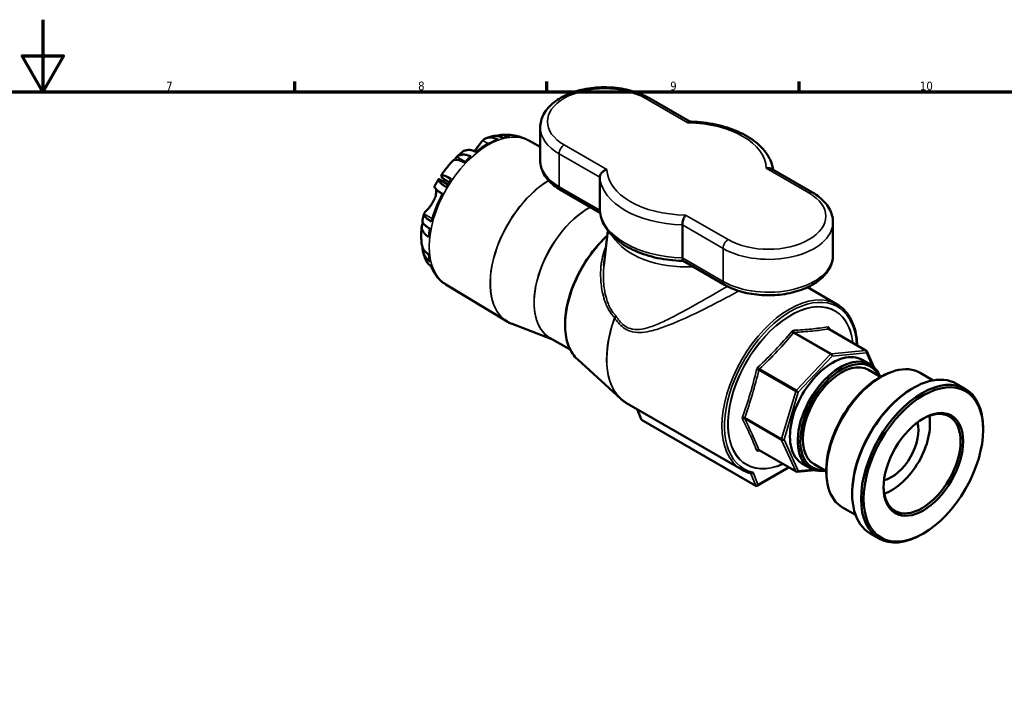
# Model space of a CAD drawing. Header units: millimetres. Extents: x -90 to 918, y -118 to 634.
# Tile 6 of 7: x 414 to 688, y 403 to 594. Entities that reach past the tile are written whole.
import ezdxf

# ---------------------------------------------------------------- set-up
doc = ezdxf.new("R2010")
doc.units = ezdxf.units.MM
for name, color, linetype, lineweight in [('Border (ANSI)', 7, 'Continuous', 70), ('Visible (ANSI)', 7, 'Continuous', 50), ('Visible Narrow (ANSI)', 7, 'Continuous', 35)]:
    doc.layers.add(name, color=color, linetype=linetype, lineweight=lineweight)
doc.styles.add('Note Text (ANSI)', font='tahoma.ttf')

# ---------------------------------------------------------------- blocks, each defined once
blk = doc.blocks.new('Borders Default Border')
at = {"layer": 'Border (ANSI)'}
for p, q in [((490.58, 574), (490.58, 576.8)), ((560.67, 574), (560.67, 576.8)), ((630.75, 574), (630.75, 576.8))]:
    blk.add_line(p, q, dxfattribs=at)
at = {"layer": 'Border (ANSI)', "flags": 128}
for points in [[(420.5, 594), (420.5, 574), (414.73, 584), (426.27, 584), (420.5, 574)], [(20, 20), (20, 574), (821, 574), (821, 20), (20, 20)]]:
    blk.add_lwpolyline(points, dxfattribs=at)
at = {"layer": 'Border (ANSI)', "color": 5, "true_color": 0x0000ff, "char_height": 2.4, "attachment_point": 7, "style": 'Note Text (ANSI)'}
for s, insert in [('7', (454.8, 574.4)), ('8', (524.84, 574.35)), ('9', (594.92, 574.35)), ('10', (664.35, 574.35))]:
    blk.add_mtext(s, dxfattribs=dict(at, insert=insert))

msp = doc.modelspace()

# ---------------------------------------------------------------- linework, layer by layer
at = {"layer": 'Visible (ANSI)'}
for p, q in [((600.3641, 565.6822), (588.9508, 572.2716)), ((558.8078, 564.0484), (558.8078, 554.9037)), ((555.6533, 560.3879), (558.8078, 558.6555)), ((575.3545, 550.2144), (575.3545, 541.0697)), ((634.5168, 545.9641), (623.0519, 552.5834)), ((530.6772, 549.7228), (533.1479, 548.2964)), ((532.2254, 549.5522), (533.4836, 548.8257)), ((564.4648, 546.6805), (575.4305, 540.3494)), ((598.3127, 527.8148), (598.3127, 536.9596)), ((640.1738, 537.7409), (640.1738, 528.5961)), ((577.5623, 535.4496), (576.5024, 525.5763)), ((598.5659, 526.9922), (610.0308, 520.3729)), ((532.5811, 520.4257), (549.5987, 510.1094)), ((641.3138, 514.8899), (633.0947, 519.6352)), ((562.054, 505.2654), (550.9618, 509.447)), ((649.3613, 502.0936), (639.0837, 508.0274)), ((567.1341, 502.3324), (561.5688, 505.5454)), ((649.5668, 501.8667), (651.5829, 497.4106)), ((569.206, 499.5447), (581.1821, 488.6553)), ((650.5018, 498.223), (648.3239, 499.4804)), ((653.4425, 494.7764), (650.0981, 496.7072)), ((655.5061, 495.7665), (655.976, 495.9537)), ((668.0669, 493.786), (664.4375, 495.8814)), ((676.9548, 491.4258), (674.4976, 492.8445)), ((662.144, 491.4517), (662.4976, 491.6558)), ((614.8138, 468.9905), (582.7879, 487.4807)), ((586.845, 482.9722), (585.7715, 485.7581)), ((618.6946, 464.4855), (586.9913, 482.7894)), ((681.9253, 480.0309), (681.9253, 480.4392)), ((629.9194, 468.4193), (619.6418, 474.3531)), ((619.0171, 464.5026), (627.8603, 469.6082)), ((635.0859, 468.8369), (630.2187, 468.3548)), ((633.8418, 469.3669), (631.6639, 470.6243)), ((638.297, 468.5436), (634.9526, 470.4745)), ((638.4713, 466.2613), (638.5441, 465.7608)), ((645.527, 462.6702), (645.527, 462.2619)), ((646.4669, 456.3737), (642.8375, 458.4691)), ((652.9548, 449.8566), (650.4976, 451.2753)), ((665.3083, 451.2494), (664.9548, 451.0453))]:
    msp.add_line(p, q, dxfattribs=at)
for centre, start, end in [((649.1113, 501.6606), 24.34287, 60), ((630.1694, 468.8524), 240, 275.65713)]:
    msp.add_arc(centre, 0.5, start, end, dxfattribs=at)
for centre, major_axis, ratio, start_param, end_param in [((548.4505, 554.0405), (-0.7837, 7.9113), 0.75434448, 5.85384259, 6.46718375), ((543.9829, 540.4843), (-11.5287, -19.9684), 0.57735027, 3.53429174, 3.64753508), ((550.8685, 553.8246), (2.3449, 7.5963), 0.80951134, 6.1673643, 6.28318531), ((543.9829, 540.4843), (-11.5287, -19.9684), 0.57735027, 3.74205, 4.11193163), ((543.9829, 540.4843), (11.5287, 19.9684), 0.57735027, 0.04726315, 0.13089969), ((543.9829, 540.4843), (-11.5287, -19.9684), 0.57735027, 4.20644655, 4.3196899), ((540.2649, 549.3145), (-5.7715, 5.4673), 0.31245971, 5.43236871, 6.28318531), ((537.8469, 546.3066), (-6.5638, 4.4854), 0.10657419, 5.39864088, 6.90272106), ((538.7362, 543.5135), (-7.5626, -13.0988), 0.57735027, 4.58148929, 4.62315222), ((543.9829, 540.4843), (-11.5287, -19.9684), 0.57735027, 4.58148929, 4.69473263), ((543.9829, 540.4843), (-11.5287, -19.9684), 0.57735027, 4.78924755, 5.15912918), ((533.7541, 535.7579), (-7.9049, 0.8456), 0.49705163, 6.04064882, 7.05928422), ((543.9829, 540.4843), (-11.5287, -19.9684), 0.57735027, 5.2536441, 5.36688745), ((533.7541, 532.534), (-7.8914, -0.9631), 0.64777029, 0, 0.64408271), ((543.9829, 540.4843), (-11.5287, -19.9684), 0.57735027, 5.62868684, 5.74193018), ((543.9829, 540.4843), (-11.5287, -19.9684), 0.57735027, 5.8364451, 6.20632674), ((639.9939, 485.0524), (-8.33, -14.428), 0.57735027, 3.14159265, 6.28318531), ((642.1718, 483.795), (8.33, 14.428), 0.57735027, 5.85348564, 9.85447763), ((642.5253, 483.5908), (-8.08, -13.995), 0.57735027, 2.78536378, 6.63941419), ((642.5253, 483.5908), (-7.5728, -13.1164), 0.57735027, 3.14159265, 6.28318531), ((653.6375, 477.1752), (-10.8, -18.7061), 0.57735027, 3.14159265, 6.28318531), ((653.2209, 477.4157), (-10.554, -18.2801), 0.57735027, 3.77328037, 5.65149759), ((662.4976, 472.0599), (-12, -20.7846), 0.57735027, 3.14159265, 6.28318531), ((664.9548, 470.6412), (12, 20.7846), 0.57735027, 5.49778714, 10.21017612), ((662.144, 472.264), (-11.75, -20.3516), 0.57735027, 3.92699082, 5.49778714), ((664.9548, 470.6412), (7.5728, 13.1164), 0.57735027, 2.37256774, 7.05221022), ((587.2389, 483.3406), (-0.2022, -0.5721), 0.66653171, 5.62113306, 6.15983939), ((656.4483, 475.5524), (-5.3009, -9.1815), 0.57735027, 0.50450623, 2.63708643), ((656.4483, 475.5524), (-7.5728, -13.1164), 0.57735027, 0.59638067, 2.54521199), ((618.9422, 465.0367), (-0.2022, -0.5721), 0.66653171, 6.15983939, 7.73063572)]:
    msp.add_ellipse(centre, major_axis=major_axis, ratio=ratio, start_param=start_param, end_param=end_param, dxfattribs=at)
for major_axis in [(-11.75, -20.3516), (7.8228, 13.5494)]:
    msp.add_ellipse((665.3083, 470.4371), major_axis=major_axis, ratio=0.57735027, dxfattribs=at)
for points, knots in [([(588.9508, 572.2716), (587.5125, 573.102), (585.8729, 573.7674), (582.355, 574.7405), (580.4777, 575.0485), (576.6739, 575.2896), (574.7487, 575.225), (571.0192, 574.7304), (569.2158, 574.3002), (565.8905, 573.0928), (564.3706, 572.3135), (561.7947, 570.4396), (560.7308, 569.3449), (559.311, 566.9925), (558.8991, 565.7581), (558.8124, 564.3473), (558.8078, 564.1978), (558.8078, 564.0484)], [0, 0, 0, 0, 0.33861003, 0.33861003, 0.67607212, 0.67607212, 1.0111781, 1.0111781, 1.34681722, 1.34681722, 1.68534121, 1.68534121, 2.02088751, 2.02088751, 2.32073893, 2.32073893, 2.35619449, 2.35619449, 2.35619449, 2.35619449]), ([(599.8142, 565.3233), (599.8151, 565.3245), (599.8159, 565.3257), (599.8795, 565.4121), (599.9424, 565.4834), (600.0656, 565.5949), (600.1257, 565.635), (600.2254, 565.6759), (600.266, 565.6842), (600.3045, 565.6834)], [-0.000684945, -0.000684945, -0.000684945, -0.000684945, 0, 0, 0.048268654, 0.048268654, 0.096157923, 0.096157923, 0.131028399, 0.131028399, 0.131028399, 0.131028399]), ([(623.5511, 552.2952), (623.358, 553.5828), (622.8976, 554.8364), (621.3671, 557.4506), (620.1812, 558.7668), (617.2968, 561.0828), (615.5963, 562.085), (611.8199, 563.7424), (609.7436, 564.397), (605.3754, 565.3249), (603.084, 565.5977), (600.6183, 565.6762), (600.4614, 565.6803), (600.3045, 565.6834)], [5.58415546, 5.58415546, 5.58415546, 5.58415546, 5.8237284, 5.8237284, 6.12116815, 6.12116815, 6.4186079, 6.4186079, 6.71604764, 6.71604764, 7.01348739, 7.01348739, 7.03368461, 7.03368461, 7.03368461, 7.03368461]), ([(542.8213, 560.4285), (543.0017, 560.6154), (543.2011, 560.77), (543.6459, 561.0324), (543.9369, 561.1481), (544.5646, 561.2753), (544.9011, 561.2869), (545.5393, 561.2263), (545.8994, 561.1495), (546.5056, 560.9401), (546.747, 560.8374), (546.9811, 560.7206)], [4.136227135, 4.136227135, 4.136227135, 4.136227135, 4.257176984, 4.257176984, 4.404547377, 4.404547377, 4.55191777, 4.55191777, 4.69800116, 4.69800116, 4.792515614, 4.792515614, 4.792515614, 4.792515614]), ([(543.8932, 561.1147), (544.0135, 561.156), (544.1344, 561.1962), (544.3776, 561.2741), (544.4998, 561.3118), (544.7455, 561.3847), (544.869, 561.4199), (545.1173, 561.4876), (545.2421, 561.5202), (545.493, 561.5826), (545.6191, 561.6124), (545.7458, 561.6408)], [4.9119535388, 4.9119535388, 4.9119535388, 4.9119535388, 4.931394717, 4.931394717, 4.9508358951, 4.9508358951, 4.9702770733, 4.9702770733, 4.9897182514, 4.9897182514, 5.0091594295, 5.0091594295, 5.0091594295, 5.0091594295]), ([(548.4801, 561.1768), (548.2496, 561.2914), (548.012, 561.3919), (547.4135, 561.597), (547.0573, 561.6714), (546.4229, 561.7282), (546.0869, 561.7139), (545.7646, 561.645), (545.7552, 561.6429), (545.7458, 561.6408)], [0.05156186, 0.05156186, 0.05156186, 0.05156186, 0.144636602, 0.144636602, 0.289273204, 0.289273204, 0.436857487, 0.436857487, 0.441309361, 0.441309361, 0.441309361, 0.441309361]), ([(547.6669, 561.9518), (548.0243, 561.9872), (548.3858, 562.0104), (549.1157, 562.0298), (549.4841, 562.026), (550.2255, 561.9892), (550.5986, 561.9562), (551.3467, 561.8588), (551.7217, 561.7944), (552.4699, 561.6326), (552.8432, 561.5352), (553.2133, 561.4209)], [5.105088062, 5.105088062, 5.105088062, 5.105088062, 5.15744794, 5.15744794, 5.209807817, 5.209807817, 5.262167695, 5.262167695, 5.314527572, 5.314527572, 5.36688745, 5.36688745, 5.36688745, 5.36688745]), ([(540.5077, 557.4725), (540.634, 557.625), (540.7581, 557.7813), (541.1208, 558.2502), (541.3483, 558.56), (541.7253, 559.0714), (541.8762, 559.2756), (542.1742, 559.668), (542.3187, 559.8522), (542.5846, 560.1721), (542.7058, 560.3089), (542.8213, 560.4285)], [-0.975194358, -0.975194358, -0.975194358, -0.975194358, -0.925949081, -0.925949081, -0.829099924, -0.829099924, -0.759033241, -0.759033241, -0.685044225, -0.685044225, -0.616050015, -0.616050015, -0.616050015, -0.616050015]), ([(554.9541, 560.7449), (555.0014, 560.7225), (555.0485, 560.6998), (555.1426, 560.654), (555.1894, 560.6307), (555.283, 560.5837), (555.3296, 560.5599), (555.4226, 560.5117), (555.4689, 560.4874), (555.5613, 560.4381), (555.6074, 560.4131), (555.6533, 560.3879)], [5.4505239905, 5.4505239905, 5.4505239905, 5.4505239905, 5.4575080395, 5.4575080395, 5.4644920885, 5.4644920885, 5.4714761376, 5.4714761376, 5.4784601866, 5.4784601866, 5.4854442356, 5.4854442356, 5.4854442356, 5.4854442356]), ([(534.9863, 555.0398), (534.9976, 555.077), (535.0109, 555.1142), (535.1376, 555.4215), (535.3524, 555.684), (535.6439, 555.9175)], [-0.219037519, -0.219037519, -0.219037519, -0.219037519, -0.192569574, -0.192569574, 0, 0, 0, 0]), ([(535.4568, 555.7535), (535.5603, 555.8532), (535.6645, 555.952), (535.8742, 556.148), (535.9797, 556.2452), (536.1921, 556.4377), (536.299, 556.5331), (536.5141, 556.7222), (536.6224, 556.8159), (536.8402, 557.0014), (536.9497, 557.0932), (537.06, 557.1841)], [4.390171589, 4.390171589, 4.390171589, 4.390171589, 4.412419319, 4.412419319, 4.434667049, 4.434667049, 4.456914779, 4.456914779, 4.479162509, 4.479162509, 4.501410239, 4.501410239, 4.501410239, 4.501410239]), ([(535.6439, 555.9175), (535.7389, 555.9936), (535.8364, 556.0614), (536.1771, 556.2679), (536.4668, 556.3872), (537.0925, 556.5209), (537.4285, 556.5353), (538.0629, 556.4785), (538.4191, 556.4041), (539.0176, 556.199), (539.2552, 556.0984), (539.4857, 555.9839)], [4.455206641, 4.455206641, 4.455206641, 4.455206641, 4.514596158, 4.514596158, 4.662180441, 4.662180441, 4.809764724, 4.809764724, 4.954401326, 4.954401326, 5.047476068, 5.047476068, 5.047476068, 5.047476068]), ([(540.9848, 557.2587), (540.7507, 557.3754), (540.5093, 557.4781), (539.9032, 557.6875), (539.5431, 557.7644), (538.9049, 557.8249), (538.5683, 557.8134), (537.9407, 557.6861), (537.6496, 557.5705), (537.2887, 557.3576), (537.1725, 557.2765), (537.0601, 557.1839)], [0.051568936, 0.051568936, 0.051568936, 0.051568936, 0.14608339, 0.14608339, 0.292166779, 0.292166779, 0.439537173, 0.439537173, 0.586907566, 0.586907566, 0.657248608, 0.657248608, 0.657248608, 0.657248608]), ([(531.2831, 550.792), (531.4769, 551.0756), (531.6749, 551.356), (532.0792, 551.9102), (532.2854, 552.1839), (532.7058, 552.7242), (532.92, 552.9907), (533.3563, 553.5161), (533.5783, 553.7749), (534.0301, 554.2846), (534.2598, 554.5354), (534.4933, 554.7819)], [4.057890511, 4.057890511, 4.057890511, 4.057890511, 4.110250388, 4.110250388, 4.162610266, 4.162610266, 4.214970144, 4.214970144, 4.267330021, 4.267330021, 4.319689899, 4.319689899, 4.319689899, 4.319689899]), ([(558.8078, 554.9037), (558.8078, 554.2416), (558.8989, 553.58), (559.2508, 552.297), (559.5111, 551.6759), (560.175, 550.4962), (560.5783, 549.9373), (561.5042, 548.8881), (562.0269, 548.3976), (563.1735, 547.4865), (563.7976, 547.0657), (564.4648, 546.6805)], [2.35619449, 2.35619449, 2.35619449, 2.35619449, 2.513274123, 2.513274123, 2.670353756, 2.670353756, 2.827433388, 2.827433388, 2.984513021, 2.984513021, 3.141592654, 3.141592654, 3.141592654, 3.141592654]), ([(577.3282, 552.341), (577.3261, 552.3404), (577.324, 552.3399), (577.1737, 552.3028), (577.0259, 552.2526), (576.7377, 552.1265), (576.5978, 552.0512), (576.2374, 551.8169), (576.0312, 551.6379), (575.698, 551.2464), (575.5697, 551.0405), (575.3983, 550.6214), (575.3545, 550.4136), (575.3545, 550.2144)], [-0.654157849, -0.654157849, -0.654157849, -0.654157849, -0.653472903, -0.653472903, -0.605204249, -0.605204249, -0.55731498, -0.55731498, -0.475990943, -0.475990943, -0.400110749, -0.400110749, -0.326736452, -0.326736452, -0.326736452, -0.326736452]), ([(621.6535, 552.7143), (621.6556, 552.7149), (621.6577, 552.7154), (621.808, 552.7517), (621.9558, 552.774), (622.2439, 552.7902), (622.3838, 552.7843), (622.7139, 552.7344), (622.8949, 552.674), (623.0519, 552.5834)], [-0.654157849, -0.654157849, -0.654157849, -0.654157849, -0.653472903, -0.653472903, -0.605204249, -0.605204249, -0.55731498, -0.55731498, -0.486864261, -0.486864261, -0.486864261, -0.486864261]), ([(529.4635, 547.8088), (529.4256, 547.7241), (529.4228, 547.6271), (529.4781, 547.405), (529.5564, 547.256), (529.8169, 546.9264), (529.999, 546.7459), (530.4063, 546.3981), (530.6681, 546.1989), (531.1688, 545.8584), (531.3827, 545.7215), (531.603, 545.5876)], [4.136226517, 4.136226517, 4.136226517, 4.136226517, 4.257176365, 4.257176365, 4.404546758, 4.404546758, 4.551917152, 4.551917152, 4.698000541, 4.698000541, 4.792514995, 4.792514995, 4.792514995, 4.792514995]), ([(529.4753, 547.8327), (529.5441, 547.9594), (529.6137, 548.0857), (529.7546, 548.3374), (529.8258, 548.4628), (529.9699, 548.7127), (530.0427, 548.8372), (530.1899, 549.0852), (530.2642, 549.2088), (530.4145, 549.4549), (530.4905, 549.5775), (530.5671, 549.6996)], [3.881842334, 3.881842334, 3.881842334, 3.881842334, 3.903788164, 3.903788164, 3.925733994, 3.925733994, 3.947679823, 3.947679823, 3.969625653, 3.969625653, 3.991571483, 3.991571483, 3.991571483, 3.991571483]), ([(532.6595, 547.492), (532.4429, 547.6238), (532.2328, 547.7586), (531.7396, 548.0947), (531.4818, 548.2915), (531.0795, 548.6371), (530.8998, 548.8171), (530.6453, 549.1452), (530.5705, 549.2933), (530.5323, 549.463), (530.5278, 549.5109), (530.531, 549.557)], [0.05156186, 0.05156186, 0.05156186, 0.05156186, 0.144636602, 0.144636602, 0.289273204, 0.289273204, 0.436857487, 0.436857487, 0.58444177, 0.58444177, 0.643831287, 0.643831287, 0.643831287, 0.643831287]), ([(530.531, 549.557), (530.5326, 549.5794), (530.5351, 549.6), (530.5571, 549.7161), (530.6019, 549.7583), (530.6693, 549.7272), (530.6733, 549.7251), (530.6772, 549.7228)], [-0.625201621, -0.625201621, -0.625201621, -0.625201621, -0.594720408, -0.594720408, -0.434334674, -0.434334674, -0.424612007, -0.424612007, -0.424612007, -0.424612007]), ([(529.474, 544.3408), (529.4916, 544.3863), (529.5088, 544.4319), (529.6928, 544.9381), (529.8009, 545.3971), (529.9058, 546.2065), (529.914, 546.5563), (529.8958, 546.8562)], [-1.461476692, -1.461476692, -1.461476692, -1.461476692, -1.445777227, -1.445777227, -1.287504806, -1.287504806, -1.147459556, -1.147459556, -1.147459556, -1.147459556]), ([(640.1738, 537.7409), (640.1738, 538.4029), (640.0828, 539.0646), (639.7308, 540.3476), (639.4705, 540.9687), (638.8066, 542.1484), (638.4033, 542.7073), (637.4774, 543.7564), (636.9548, 544.2469), (635.8081, 545.1581), (635.184, 545.5789), (634.5168, 545.9641)], [5.497787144, 5.497787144, 5.497787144, 5.497787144, 5.654866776, 5.654866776, 5.811946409, 5.811946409, 5.969026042, 5.969026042, 6.126105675, 6.126105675, 6.283185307, 6.283185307, 6.283185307, 6.283185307]), ([(526.4654, 540.0815), (526.4792, 540.1124), (526.4987, 540.1469), (526.5888, 540.2853), (526.6926, 540.4134), (526.9513, 540.7096), (527.0913, 540.8639), (527.4418, 541.2541), (527.656, 541.4948), (528.1864, 542.133), (528.5015, 542.5444), (529.057, 543.4214), (529.2937, 543.8761), (529.474, 544.3408)], [-2.194537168, -2.194537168, -2.194537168, -2.194537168, -2.145474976, -2.145474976, -2.017458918, -2.017458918, -1.913180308, -1.913180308, -1.789409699, -1.789409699, -1.621726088, -1.621726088, -1.461476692, -1.461476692, -1.461476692, -1.461476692]), ([(526.0382, 538.0037), (526.0601, 538.1386), (526.0831, 538.2734), (526.1311, 538.5428), (526.1562, 538.6773), (526.2083, 538.9462), (526.2354, 539.0805), (526.2915, 539.3488), (526.3206, 539.4828), (526.3807, 539.7506), (526.4118, 539.8844), (526.4438, 540.018)], [3.345935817, 3.345935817, 3.345935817, 3.345935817, 3.367219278, 3.367219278, 3.388502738, 3.388502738, 3.409786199, 3.409786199, 3.43106966, 3.43106966, 3.45235312, 3.45235312, 3.45235312, 3.45235312]), ([(528.6049, 537.8603), (528.3846, 537.9942), (528.1707, 538.1311), (527.67, 538.4717), (527.4081, 538.6708), (527.0009, 539.0187), (526.8187, 539.1992), (526.5583, 539.5288), (526.48, 539.6778), (526.4246, 539.8998), (526.4275, 539.9969), (526.4654, 540.0815)], [0.051568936, 0.051568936, 0.051568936, 0.051568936, 0.14608339, 0.14608339, 0.292166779, 0.292166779, 0.439537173, 0.439537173, 0.586907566, 0.586907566, 0.707857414, 0.707857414, 0.707857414, 0.707857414]), ([(575.3592, 540.9587), (575.4857, 539.46), (575.9767, 537.9915), (577.6145, 535.1939), (578.8005, 533.8778), (581.6848, 531.5617), (583.3853, 530.5596), (587.1617, 528.9022), (589.2381, 528.2475), (593.6062, 527.3197), (595.8977, 527.0469), (598.3435, 526.969), (598.4805, 526.9653), (598.6176, 526.9624)], [2.40489322, 2.40489322, 2.40489322, 2.40489322, 2.68213575, 2.68213575, 2.9795755, 2.9795755, 3.27701524, 3.27701524, 3.57445499, 3.57445499, 3.87189474, 3.87189474, 3.88953606, 3.88953606, 3.88953606, 3.88953606]), ([(599.1675, 539.732), (599.1666, 539.7308), (599.1657, 539.7296), (599.1021, 539.6424), (599.0393, 539.5431), (598.9161, 539.3219), (598.8559, 539.2005), (598.7002, 538.848), (598.6103, 538.6018), (598.4644, 538.1023), (598.4078, 537.8549), (598.332, 537.3806), (598.3127, 537.1588), (598.3127, 536.9596)], [-0.000684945, -0.000684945, -0.000684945, -0.000684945, 0, 0, 0.048268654, 0.048268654, 0.096157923, 0.096157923, 0.17748196, 0.17748196, 0.253362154, 0.253362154, 0.326736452, 0.326736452, 0.326736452, 0.326736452]), ([(525.8627, 531.5709), (525.8216, 531.9075), (525.7894, 532.2441), (525.7416, 532.917), (525.7261, 533.2533), (525.7106, 533.9254), (525.7107, 534.2611), (525.7258, 534.9318), (525.7407, 535.2668), (525.7845, 535.9359), (525.8135, 536.27), (525.8492, 536.6035)], [3.01069296, 3.01069296, 3.01069296, 3.01069296, 3.063052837, 3.063052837, 3.115412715, 3.115412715, 3.167772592, 3.167772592, 3.22013247, 3.22013247, 3.272492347, 3.272492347, 3.272492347, 3.272492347]), ([(526.0338, 537.9662), (526.0306, 537.9201), (526.0351, 537.8721), (526.0733, 537.7024), (526.1481, 537.5543), (526.4026, 537.2263), (526.5823, 537.0462), (526.9846, 536.7007), (527.2424, 536.5038), (527.7356, 536.1677), (527.9457, 536.033), (528.1623, 535.9011)], [4.455337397, 4.455337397, 4.455337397, 4.455337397, 4.514726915, 4.514726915, 4.662311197, 4.662311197, 4.80989548, 4.80989548, 4.954532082, 4.954532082, 5.047606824, 5.047606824, 5.047606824, 5.047606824]), ([(569.206, 499.5447), (568.1362, 500.5174), (567.2903, 501.798), (566.092, 504.8776), (565.7565, 506.6939), (565.645, 510.6703), (565.8761, 512.8344), (566.8805, 517.2758), (567.6534, 519.5522), (569.6594, 523.9889), (570.8914, 526.1484), (573.6919, 530.1376), (575.2598, 531.9664), (577.08, 533.6908), (577.2424, 533.8414), (577.4056, 533.9896)], [2.48120182, 2.48120182, 2.48120182, 2.48120182, 2.78997005, 2.78997005, 3.10973728, 3.10973728, 3.43337127, 3.43337127, 3.75668624, 3.75668624, 4.0794796, 4.0794796, 4.40225769, 4.40225769, 4.43370278, 4.43370278, 4.43370278, 4.43370278]), ([(528.1623, 526.7995), (527.9457, 526.9499), (527.7356, 527.1213), (527.2424, 527.5979), (526.9846, 527.9259), (526.5823, 528.581), (526.4026, 528.9693), (526.1481, 529.7924), (526.0733, 530.227), (526.0415, 530.703), (526.0381, 530.7718), (526.0359, 530.8416)], [0.05156186, 0.05156186, 0.05156186, 0.05156186, 0.144636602, 0.144636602, 0.289273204, 0.289273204, 0.436857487, 0.436857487, 0.58444177, 0.58444177, 0.608818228, 0.608818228, 0.608818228, 0.608818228]), ([(526.7445, 527.7741), (526.6968, 527.9081), (526.651, 528.0423), (526.5631, 528.3113), (526.521, 528.4459), (526.4404, 528.7156), (526.4019, 528.8505), (526.3284, 529.1208), (526.2934, 529.256), (526.2267, 529.5267), (526.1951, 529.6621), (526.1651, 529.7976)], [2.813102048, 2.813102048, 2.813102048, 2.813102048, 2.834221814, 2.834221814, 2.85534158, 2.85534158, 2.876461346, 2.876461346, 2.897581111, 2.897581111, 2.918700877, 2.918700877, 2.918700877, 2.918700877]), ([(610.0308, 520.3729), (611.4691, 519.5425), (613.1087, 518.8771), (616.6266, 517.904), (618.5039, 517.596), (622.3077, 517.355), (624.2329, 517.4195), (627.9624, 517.9141), (629.7658, 518.3443), (633.0912, 519.5518), (634.611, 520.331), (637.187, 522.2049), (638.2508, 523.2997), (639.6706, 525.652), (640.0825, 526.8864), (640.1692, 528.2973), (640.1738, 528.4467), (640.1738, 528.5961)], [3.14159265, 3.14159265, 3.14159265, 3.14159265, 3.48020268, 3.48020268, 3.81766477, 3.81766477, 4.15277076, 4.15277076, 4.48840987, 4.48840987, 4.82693386, 4.82693386, 5.16248016, 5.16248016, 5.46233158, 5.46233158, 5.49778714, 5.49778714, 5.49778714, 5.49778714]), ([(526.7446, 527.7741), (526.8688, 527.4264), (527.0288, 527.0994), (527.4081, 526.4885), (527.67, 526.1583), (528.1707, 525.6772), (528.3846, 525.5036), (528.6049, 525.3513)], [4.424597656, 4.424597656, 4.424597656, 4.424597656, 4.551886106, 4.551886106, 4.697969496, 4.697969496, 4.79248395, 4.79248395, 4.79248395, 4.79248395]), ([(598.5659, 526.9922), (598.5553, 526.9983), (598.5449, 527.0054), (598.4644, 527.0687), (598.4078, 527.1679), (598.332, 527.4443), (598.3127, 527.6156), (598.3127, 527.8148)], [-0.486864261, -0.486864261, -0.486864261, -0.486864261, -0.475990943, -0.475990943, -0.400110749, -0.400110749, -0.326736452, -0.326736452, -0.326736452, -0.326736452]), ([(531.603, 521.086), (531.3827, 521.2383), (531.1688, 521.4119), (530.8261, 521.7411), (530.6899, 521.8902), (530.5652, 522.0434)], [0.051568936, 0.051568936, 0.051568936, 0.051568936, 0.14608339, 0.14608339, 0.216230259, 0.216230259, 0.216230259, 0.216230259]), ([(532.5811, 520.4257), (532.4986, 520.4757), (532.4168, 520.5266), (532.2542, 520.6302), (532.1735, 520.6828), (532.0133, 520.7899), (531.9339, 520.8443), (531.7763, 520.9549), (531.6982, 521.011), (531.5433, 521.1248), (531.4665, 521.1825), (531.3905, 521.241)], [2.3685373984, 2.3685373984, 2.3685373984, 2.3685373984, 2.3813942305, 2.3813942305, 2.3942510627, 2.3942510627, 2.4071078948, 2.4071078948, 2.419964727, 2.419964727, 2.4328215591, 2.4328215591, 2.4328215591, 2.4328215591]), ([(641.3138, 514.8899), (642.7276, 514.0736), (643.9185, 512.8763), (645.7545, 509.8333), (646.3877, 507.9738), (646.8234, 505.1213), (646.8983, 504.3218), (646.9304, 503.4971)], [5.497787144, 5.497787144, 5.497787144, 5.497787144, 5.806260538, 5.806260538, 6.122476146, 6.122476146, 6.239211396, 6.239211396, 6.239211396, 6.239211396]), ([(550.9618, 509.447), (550.8666, 509.4829), (550.7723, 509.5204), (550.5852, 509.5988), (550.4926, 509.6397), (550.309, 509.7248), (550.218, 509.769), (550.038, 509.8606), (549.9488, 509.9081), (549.7724, 510.0063), (549.6851, 510.0571), (549.5987, 510.1094)], [2.26147769, 2.26147769, 2.26147769, 2.26147769, 2.282889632, 2.282889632, 2.304301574, 2.304301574, 2.325713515, 2.325713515, 2.347125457, 2.347125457, 2.368537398, 2.368537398, 2.368537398, 2.368537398]), ([(639.0837, 508.0274), (639.0771, 508.0312), (639.0714, 508.0351), (639.0617, 508.0426), (639.0578, 508.0461), (639.0519, 508.052), (639.0499, 508.0543), (639.0478, 508.057), (639.0473, 508.0576), (639.0473, 508.0576)], [0.0392954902, 0.0392954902, 0.0392954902, 0.0392954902, 0.0471549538, 0.0471549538, 0.0550144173, 0.0550144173, 0.0628738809, 0.0628738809, 0.0690825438, 0.0690825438, 0.0690825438, 0.0690825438]), ([(582.7879, 487.4807), (582.6733, 487.5469), (582.5601, 487.6155), (582.3368, 487.7577), (582.2266, 487.8312), (582.0092, 487.9832), (581.9021, 488.0616), (581.6909, 488.2231), (581.5869, 488.3063), (581.382, 488.4773), (581.2812, 488.5651), (581.1821, 488.6553)], [2.35619449, 2.35619449, 2.35619449, 2.35619449, 2.381195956, 2.381195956, 2.406197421, 2.406197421, 2.431198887, 2.431198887, 2.456200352, 2.456200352, 2.481201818, 2.481201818, 2.481201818, 2.481201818]), ([(619.5975, 474.3695), (619.5975, 474.3695), (619.5983, 474.3694), (619.6016, 474.3689), (619.6046, 474.3684), (619.6127, 474.3662), (619.6177, 474.3646), (619.629, 474.3599), (619.6353, 474.3569), (619.6418, 474.3531)], [0.0095101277, 0.0095101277, 0.0095101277, 0.0095101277, 0.0157181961, 0.0157181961, 0.0235772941, 0.0235772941, 0.0314363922, 0.0314363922, 0.0392954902, 0.0392954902, 0.0392954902, 0.0392954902]), ([(617.336, 467.9916), (617.1567, 468.0344), (616.9794, 468.0821), (616.6292, 468.1869), (616.4562, 468.2441), (616.1147, 468.3679), (615.9463, 468.4346), (615.6142, 468.5774), (615.4505, 468.6535), (615.1283, 468.8151), (614.9697, 468.9005), (614.8138, 468.9905)], [2.186090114, 2.186090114, 2.186090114, 2.186090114, 2.220110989, 2.220110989, 2.254131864, 2.254131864, 2.28815274, 2.28815274, 2.322173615, 2.322173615, 2.35619449, 2.35619449, 2.35619449, 2.35619449])]:
    msp.add_open_spline(points, degree=3, knots=knots, dxfattribs=at)
for points in [[(529.4753, 547.8327), (529.4713, 547.8253), (529.4673, 547.8173), (529.4635, 547.8088)], [(575.3545, 541.0697), (575.3545, 541.0322), (575.3561, 540.9952), (575.3592, 540.9587)], [(526.0382, 538.0037), (526.0361, 537.991), (526.0347, 537.9784), (526.0338, 537.9662)]]:
    msp.add_open_spline(points, degree=3, dxfattribs=at)
at = {"layer": 'Visible Narrow (ANSI)'}
for p, q in [((587.9508, 572.1726), (599.8142, 565.3233)), ((542.8213, 560.4285), (544.3749, 559.5315)), ((577.3282, 552.341), (565.4648, 559.1903)), ((535.6439, 555.9175), (538.0088, 554.5521)), ((564.0506, 556.7408), (575.3545, 550.2144)), ((564.0506, 556.7408), (564.0506, 547.596)), ((621.6535, 552.7143), (633.5168, 545.865)), ((530.531, 549.557), (533.0337, 548.1121)), ((575.3545, 541.0697), (564.0506, 547.596)), ((526.4654, 540.0815), (528.8379, 538.7118)), ((611.0308, 532.8827), (599.1675, 539.732)), ((598.3127, 536.9596), (609.6166, 530.4333)), ((609.6166, 530.4333), (609.6166, 521.2885)), ((609.6166, 521.2885), (598.3127, 527.8148)), ((629.2365, 506.9501), (639.505, 501.0215)), ((639.7756, 501.1778), (629.5071, 507.1063)), ((638.978, 508.0445), (649.2466, 502.1159)), ((639.505, 501.0215), (630.0341, 491.0236)), ((649.2466, 502.1159), (639.7756, 501.1778)), ((639.9939, 500.5183), (649.4648, 501.4565)), ((649.4648, 501.4565), (651.1126, 497.8144)), ((630.523, 490.5204), (639.9939, 500.5183)), ((619.5742, 496.6207), (629.8428, 490.6922)), ((630.0341, 491.0236), (619.7656, 496.9521)), ((629.8428, 490.6922), (625.9198, 477.4912)), ((626.6, 477.3194), (630.523, 490.5204)), ((586.9913, 482.7894), (585.8691, 485.7018)), ((625.9198, 477.4912), (615.6512, 483.4197)), ((615.6512, 483.1072), (625.9198, 477.1787)), ((625.9198, 477.1787), (629.8428, 468.5075)), ((630.523, 468.6482), (626.6, 477.3194)), ((629.8428, 468.5075), (619.5742, 474.4361)), ((627.7138, 469.6927), (619.2957, 464.8326)), ((634.501, 469.0423), (630.523, 468.6482)), ((617.1489, 468.0382), (617.3762, 467.907)), ((617.3762, 467.907), (618.6946, 464.4855)), ((619.2957, 464.8326), (618.062, 468.0343))]:
    msp.add_line(p, q, dxfattribs=at)
for centre, major_axis, ratio, start_param, end_param in [((576.7078, 565.6814), (-15.9, 0), 0.57735027, 3.92699082, 7.06858347), ((587.9508, 570.5396), (1, 1.7321), 0.57735027, 0, 0.78539816), ((544.2596, 540.3246), (-11.537, -19.9826), 0.57735027, 3.15393556, 6.2708424), ((576.7078, 564.0484), (-17.9, 0), 0.57735027, 0, 0.78539816), ((599.4908, 552.5276), (22.165, 0), 0.57735027, 0.01458903, 1.5562073), ((565.4648, 557.5573), (1, 1.7321), 0.57735027, 0.78539816, 2.35619449), ((576.7078, 554.9037), (-17.9, 0), 0.57735027, 0, 0.78539816), ((599.4908, 550.8947), (-24.165, 0), 0.57735027, 0.04877416, 1.52202217), ((599.4908, 552.5276), (-22.165, 0), 0.57735027, 0.01458903, 1.5562073), ((561.5456, 530.3445), (-11.7475, -20.3473), 0.57735027, 3.95090833, 6.37790211), ((561.4925, 530.3751), (-11.7497, -20.351), 0.57735027, 3.9500416, 6.2708424), ((565.4648, 548.4125), (-1, -1.7321), 0.57735027, 5.49778714, 6.28318531), ((622.2738, 539.3739), (15.9, 0), 0.57735027, 3.92699082, 7.06858347), ((633.5168, 544.232), (1, 1.7321), 0.57735027, 0, 0.78539816), ((572.2545, 524.1617), (-10.7347, -18.5931), 0.57735027, 3.8985348, 6.30346144), ((572.3013, 524.1347), (-10.7325, -18.5892), 0.57735027, 3.89831713, 6.28318531), ((599.4908, 541.7499), (-24.165, 0), 0.57735027, 0.04877416, 1.52202217), ((622.2738, 537.7409), (17.9, 0), 0.57735027, 3.92699082, 6.28318531), ((582.0629, 518.4989), (-11.5114, -19.9384), 0.57735027, 4.21840296, 6.15817798), ((599.4908, 537.8097), (-21.6336, 0), 0.57735027, 0.32339232, 1.65824787), ((611.0308, 531.2497), (1, 1.7321), 0.57735027, 0.78539816, 2.35619449), ((622.2738, 528.5961), (17.9, 0), 0.57735027, 3.92699082, 6.28318531), ((611.0308, 522.105), (-1, -1.7321), 0.57735027, 5.49778714, 6.28318531), ((628.0638, 491.9402), (13.25, 22.9497), 0.57735027, 0, 3.14159265), ((628.4174, 491.7361), (-13, -22.5167), 0.57735027, 2.41548431, 6.45328968), ((628.4174, 491.7361), (12.3444, 21.3811), 0.57735027, 5.61909668, 10.08886659), ((628.4227, 491.733), (-12.301, -21.3059), 0.57735027, 2.48202619, 6.94275177), ((578.0194, 511.4179), (-1.3635, -1.4631), 0.67048475, 2.01434196, 2.41388159), ((596.0379, 510.4304), (-13.25, -22.9497), 0.57735027, 5.00768431, 6.28318531), ((595.9765, 510.4658), (-13.2462, -22.9431), 0.57735027, 5.00294909, 6.15817798), ((578.2576, 511.1186), (1.6919, 1.0665), 0.41190035, 5.25327073, 5.69542178), ((629.1012, 507.2491), (-0.3812, 0.3236), 0.34887805, 0.79765022, 2.20605362), ((629.6424, 507.5616), (0.0275, -0.4992), 0.71572575, 4.41091971, 5.81932311), ((639.1133, 508.4998), (-0.074, 0.4945), 0.78985138, 1.19861551, 2.60701892), ((639.496, 508.2788), (-0.4461, -0.2258), 0.71572575, 5.33864409, 6.27239389), ((639.6403, 500.7225), (-0.25, -0.433), 0.57735027, 3.53429174, 4.3196899), ((639.6403, 500.7225), (0.363, -0.3439), 0.31245971, 0.65326358, 2.22405991), ((639.6403, 500.7225), (-0.0493, 0.4976), 0.75434448, 4.21633012, 5.78712645), ((649.1113, 501.6606), (0.25, 0.433), 0.57735027, 0, 0.39269908), ((649.1113, 501.6606), (0.0493, -0.4976), 0.75434448, 1.07473747, 2.64553379), ((649.1113, 501.6606), (0.4555, 0.2061), 0.75434448, 5.20844784, 6.28318531), ((619.2476, 496.5884), (-0.4862, 0.1168), 0.27475242, 4.04354239, 5.4519458), ((619.6303, 497.2512), (0.3442, -0.3626), 0.27475242, 3.97283216, 5.38123557), ((630.1694, 490.7245), (-0.25, -0.433), 0.57735027, 4.3196899, 5.10508806), ((630.1694, 490.7245), (0.4793, -0.1424), 0.31245971, 4.0591254, 5.62992173), ((630.1694, 490.7245), (-0.363, 0.3439), 0.31245971, 3.79485623, 5.36565256), ((615.3246, 483.3873), (0.4708, -0.1683), 0.34887805, 0.93553903, 2.34394244), ((615.3246, 482.7624), (-0.4461, -0.2258), 0.71572575, 3.60545485, 5.01385825), ((626.2464, 477.5235), (-0.25, -0.433), 0.57735027, 5.10508806, 5.89048623), ((626.2464, 477.5235), (-0.4793, 0.1424), 0.31245971, 0.91753275, 2.48832907), ((626.2464, 477.5235), (0.4555, 0.2061), 0.75434448, 3.63765151, 5.20844784), ((619.2476, 474.0913), (0.4652, 0.1831), 0.78985138, 0.53457374, 1.94297714), ((619.6303, 473.8703), (-0.0275, 0.4992), 0.71572575, 0.01079141, 0.94454121), ((617.4521, 468.478), (-0.1161, -0.4863), 0.80471217, 0, 1.33581359), ((617.3975, 467.3714), (0.5, 0.866), 0.57735027, 5.84685299, 6.45328968), ((630.1694, 468.8524), (-0.4555, -0.2061), 0.75434448, 0.49605886, 2.06685519), ((630.1694, 468.8524), (-0.25, -0.433), 0.57735027, 5.89048623, 6.28318531), ((630.1694, 468.8524), (0.0493, -0.4976), 0.75434448, 0, 1.07473747), ((617.044, 467.5756), (0.25, 0.433), 0.57735027, 5.84685299, 6.21529936), ((617.7085, 468.2384), (-0.4666, -0.1798), 0.73999721, 0.53870633, 2.10950266)]:
    msp.add_ellipse(centre, major_axis=major_axis, ratio=ratio, start_param=start_param, end_param=end_param, dxfattribs=at)
for points, knots in [([(577.0965, 531.1103), (576.4466, 529.6101), (576.0153, 527.9724), (575.6274, 525.1132), (575.5628, 523.9247), (575.6159, 521.2891), (575.7712, 519.8363), (576.2269, 517.5892), (576.4379, 516.7776), (577.0624, 514.8949), (577.5234, 513.8411), (578.5097, 512.2708), (578.9735, 511.6921), (579.4906, 511.22)], [-2.55959194, -2.55959194, -2.55959194, -2.55959194, -1.93028703, -1.93028703, -1.50184832, -1.50184832, -0.98848645, -0.98848645, -0.69356824, -0.69356824, -0.28430203, -0.28430203, 0, 0, 0, 0]), ([(579.69, 511.9023), (579.2158, 512.346), (578.7944, 512.9039), (577.9079, 514.439), (577.5027, 515.4849), (576.9695, 517.3654), (576.7953, 518.1796), (576.4369, 520.4393), (576.3397, 521.9063), (576.3782, 524.1033), (576.4237, 524.844), (576.5023, 525.5763)], [0, 0, 0, 0, 0.28430203, 0.28430203, 0.69356824, 0.69356824, 0.98848645, 0.98848645, 1.50184832, 1.50184832, 1.76470935, 1.76470935, 1.76470935, 1.76470935]), ([(579.5053, 511.0703), (579.8163, 510.605), (580.1514, 510.1607), (580.9571, 509.2441), (581.4416, 508.7897), (582.5454, 507.9894), (583.173, 507.6673), (584.6859, 507.1647), (585.5811, 507.0662), (587.3695, 507.1024), (588.2661, 507.2337), (590.4958, 507.7138), (591.8342, 508.1358), (594.5496, 509.116), (595.9274, 509.6779), (599.7535, 511.3375), (602.2492, 512.5276), (607.0044, 514.9011), (609.2622, 516.0759), (612.2925, 517.7062), (613.1656, 518.1831), (614.0023, 518.6473)], [-9.62196379, -9.62196379, -9.62196379, -9.62196379, -9.43396164, -9.43396164, -9.20318347, -9.20318347, -8.94385392, -8.94385392, -8.59584237, -8.59584237, -8.24783083, -8.24783083, -7.73371576, -7.73371576, -7.2196007, -7.2196007, -6.32795862, -6.32795862, -5.52653546, -5.52653546, -5.18986627, -5.18986627, -5.18986627, -5.18986627]), ([(610.8687, 519.9191), (610.6157, 519.7728), (610.3607, 519.6253), (608.0326, 518.2788), (605.8559, 517.0218), (601.2913, 514.4304), (598.9071, 513.1), (595.2652, 511.1999), (593.9567, 510.5459), (591.3839, 509.3777), (590.1188, 508.8596), (588.0182, 508.2208), (587.1756, 508.0261), (585.5003, 507.8701), (584.6647, 507.9121), (583.2603, 508.3322), (582.6804, 508.6247), (581.666, 509.382), (581.2232, 509.8216), (580.4913, 510.7193), (580.1886, 511.158), (579.9092, 511.6197)], [5.42718747, 5.42718747, 5.42718747, 5.42718747, 5.52653546, 5.52653546, 6.32795862, 6.32795862, 7.2196007, 7.2196007, 7.73371576, 7.73371576, 8.24783083, 8.24783083, 8.59584237, 8.59584237, 8.94385392, 8.94385392, 9.20318347, 9.20318347, 9.43396164, 9.43396164, 9.62196379, 9.62196379, 9.62196379, 9.62196379]), ([(579.9092, 511.6197), (579.8798, 511.6681), (579.8495, 511.7139), (579.7927, 511.7905), (579.7666, 511.8225), (579.7235, 511.8696), (579.7068, 511.8866), (579.69, 511.9023)], [0, 0, 0, 0, 0.0197249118, 0.0197249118, 0.0358246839, 0.0358246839, 0.0458870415, 0.0458870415, 0.0458870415, 0.0458870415]), ([(579.4906, 511.22), (579.4932, 511.2139), (579.4955, 511.2066), (579.5005, 511.1847), (579.5027, 511.1683), (579.5057, 511.1265), (579.506, 511.0999), (579.5053, 511.0703)], [-0.0458870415, -0.0458870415, -0.0458870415, -0.0458870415, -0.0358246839, -0.0358246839, -0.0197249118, -0.0197249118, 0, 0, 0, 0]), ([(628.7542, 507.38), (627.2945, 505.6566), (625.784, 503.9604), (624.2118, 502.3007), (622.6396, 500.641), (621.0058, 499.018), (619.3246, 497.4257)], [-3.13820508, -3.13820508, -3.13820508, -3.13820508, -2.41280291, -2.41280291, -2.41280291, -1.68740075, -1.68740075, -1.68740075, -1.68740075]), ([(619.7656, 496.9521), (621.4517, 498.5529), (623.0921, 500.185), (624.6718, 501.8525), (626.2514, 503.5201), (627.7698, 505.2226), (629.2365, 506.9501)], [1.68740075, 1.68740075, 1.68740075, 1.68740075, 2.41280291, 2.41280291, 2.41280291, 3.13820508, 3.13820508, 3.13820508, 3.13820508]), ([(629.293, 507.691), (629.2275, 507.6876), (629.1598, 507.6711), (629.019, 507.6105), (628.9461, 507.5639), (628.8344, 507.4678), (628.7931, 507.4259), (628.7542, 507.38)], [-0.0785928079, -0.0785928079, -0.0785928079, -0.0785928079, -0.0502935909, -0.0502935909, -0.0193436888, -0.0193436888, 0, 0, 0, 0]), ([(629.2365, 506.9501), (629.2546, 506.9739), (629.2742, 506.9956), (629.3284, 507.0449), (629.3647, 507.0685), (629.4366, 507.0982), (629.4721, 507.1057), (629.5071, 507.1063)], [0, 0, 0, 0, 0.0193436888, 0.0193436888, 0.0502935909, 0.0502935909, 0.0785928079, 0.0785928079, 0.0785928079, 0.0785928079]), ([(638.7226, 508.6251), (637.2609, 508.4029), (635.7491, 508.2098), (634.1769, 508.0541), (632.6047, 507.8983), (630.9723, 507.78), (629.293, 507.691)], [-3.13820508, -3.13820508, -3.13820508, -3.13820508, -2.41280291, -2.41280291, -2.41280291, -1.68740075, -1.68740075, -1.68740075, -1.68740075]), ([(629.5071, 507.1063), (631.1933, 507.1991), (632.8337, 507.3203), (634.4133, 507.4768), (635.9929, 507.6333), (637.5114, 507.8249), (638.978, 508.0445)], [1.68740075, 1.68740075, 1.68740075, 1.68740075, 2.41280291, 2.41280291, 2.41280291, 3.13820508, 3.13820508, 3.13820508, 3.13820508]), ([(639.1036, 508.4051), (639.074, 508.4638), (639.0371, 508.5124), (638.9477, 508.5891), (638.894, 508.6147), (638.7996, 508.6309), (638.7615, 508.631), (638.7226, 508.6251)], [-0.0785928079, -0.0785928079, -0.0785928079, -0.0785928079, -0.0502935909, -0.0502935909, -0.0193436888, -0.0193436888, 0, 0, 0, 0]), ([(638.978, 508.0445), (638.9961, 508.0482), (639.0141, 508.0488), (639.0496, 508.0433), (639.0671, 508.037), (639.0837, 508.0274)], [0, 0, 0, 0, 0.0193436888, 0.0193436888, 0.0392954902, 0.0392954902, 0.0392954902, 0.0392954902]), ([(618.9436, 496.7658), (618.4052, 494.5137), (617.8166, 492.2874), (617.1654, 490.0959), (616.5141, 487.9045), (615.8004, 485.7483), (615.0378, 483.6224)], [-3.13820508, -3.13820508, -3.13820508, -3.13820508, -2.41280291, -2.41280291, -2.41280291, -1.68740075, -1.68740075, -1.68740075, -1.68740075]), ([(615.6512, 483.4197), (616.414, 485.5536), (617.1292, 487.7199), (617.7835, 489.9216), (618.4378, 492.1234), (619.031, 494.3601), (619.5742, 496.6207)], [1.68740075, 1.68740075, 1.68740075, 1.68740075, 2.41280291, 2.41280291, 2.41280291, 3.13820508, 3.13820508, 3.13820508, 3.13820508]), ([(619.3246, 497.4257), (619.2591, 497.3636), (619.1985, 497.2926), (619.0874, 497.1311), (619.0383, 497.0394), (618.9771, 496.886), (618.958, 496.8258), (618.9436, 496.7658)], [-0.0785928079, -0.0785928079, -0.0785928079, -0.0785928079, -0.0502935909, -0.0502935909, -0.0193436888, -0.0193436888, 0, 0, 0, 0]), ([(619.5742, 496.6207), (619.58, 496.6517), (619.5885, 496.6825), (619.6173, 496.7607), (619.6417, 496.8069), (619.6987, 496.8873), (619.7305, 496.9222), (619.7656, 496.9521)], [0, 0, 0, 0, 0.0193436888, 0.0193436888, 0.0502935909, 0.0502935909, 0.0785928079, 0.0785928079, 0.0785928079, 0.0785928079]), ([(615.0378, 483.6224), (615.008, 483.5395), (614.9885, 483.4565), (614.9706, 483.2896), (614.9744, 483.2064), (615.0019, 483.0841), (615.0175, 483.0402), (615.0378, 483.0003)], [-0.0785928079, -0.0785928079, -0.0785928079, -0.0785928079, -0.0502935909, -0.0502935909, -0.0193436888, -0.0193436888, 0, 0, 0, 0]), ([(615.0378, 483.0003), (615.8004, 481.5015), (616.5141, 480.0286), (617.1654, 478.5892), (617.8166, 477.1497), (618.4052, 475.7439), (618.9436, 474.367)], [-3.13820508, -3.13820508, -3.13820508, -3.13820508, -2.41280291, -2.41280291, -2.41280291, -1.68740075, -1.68740075, -1.68740075, -1.68740075]), ([(615.6512, 483.1072), (615.6396, 483.1282), (615.6307, 483.1509), (615.615, 483.2134), (615.6128, 483.2554), (615.623, 483.3385), (615.6342, 483.3793), (615.6512, 483.4197)], [0, 0, 0, 0, 0.0193436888, 0.0193436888, 0.0502935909, 0.0502935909, 0.0785928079, 0.0785928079, 0.0785928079, 0.0785928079]), ([(619.5742, 474.4361), (619.031, 475.816), (618.4378, 477.2268), (617.7835, 478.6731), (617.1292, 480.1193), (616.414, 481.6006), (615.6512, 483.1072)], [1.68740075, 1.68740075, 1.68740075, 1.68740075, 2.41280291, 2.41280291, 2.41280291, 3.13820508, 3.13820508, 3.13820508, 3.13820508]), ([(618.9436, 474.367), (618.9646, 474.3133), (618.9959, 474.2679), (619.0802, 474.1942), (619.135, 474.1679), (619.2373, 474.1472), (619.2798, 474.1445), (619.3246, 474.147)], [-0.0785928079, -0.0785928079, -0.0785928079, -0.0785928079, -0.0502935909, -0.0502935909, -0.0193436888, -0.0193436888, 0, 0, 0, 0]), ([(619.6418, 474.3531), (619.6327, 474.3584), (619.6242, 474.3644), (619.597, 474.3885), (619.5827, 474.4104), (619.5742, 474.4361)], [0.0392954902, 0.0392954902, 0.0392954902, 0.0392954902, 0.0502935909, 0.0502935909, 0.0785928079, 0.0785928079, 0.0785928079, 0.0785928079])]:
    msp.add_open_spline(points, degree=3, knots=knots, dxfattribs=at)
for points in [[(639.3782, 507.8574), (639.2874, 508.0396), (639.1958, 508.2221), (639.1036, 508.4051)], [(619.3246, 474.147), (619.5292, 474.1586), (619.7331, 474.1707), (619.9363, 474.1831)]]:
    msp.add_open_spline(points, degree=3, dxfattribs=at)

# ---------------------------------------------------------------- block references
msp.add_blockref('Borders Default Border', (0, 0))

doc.saveas('drawing.dxf')
